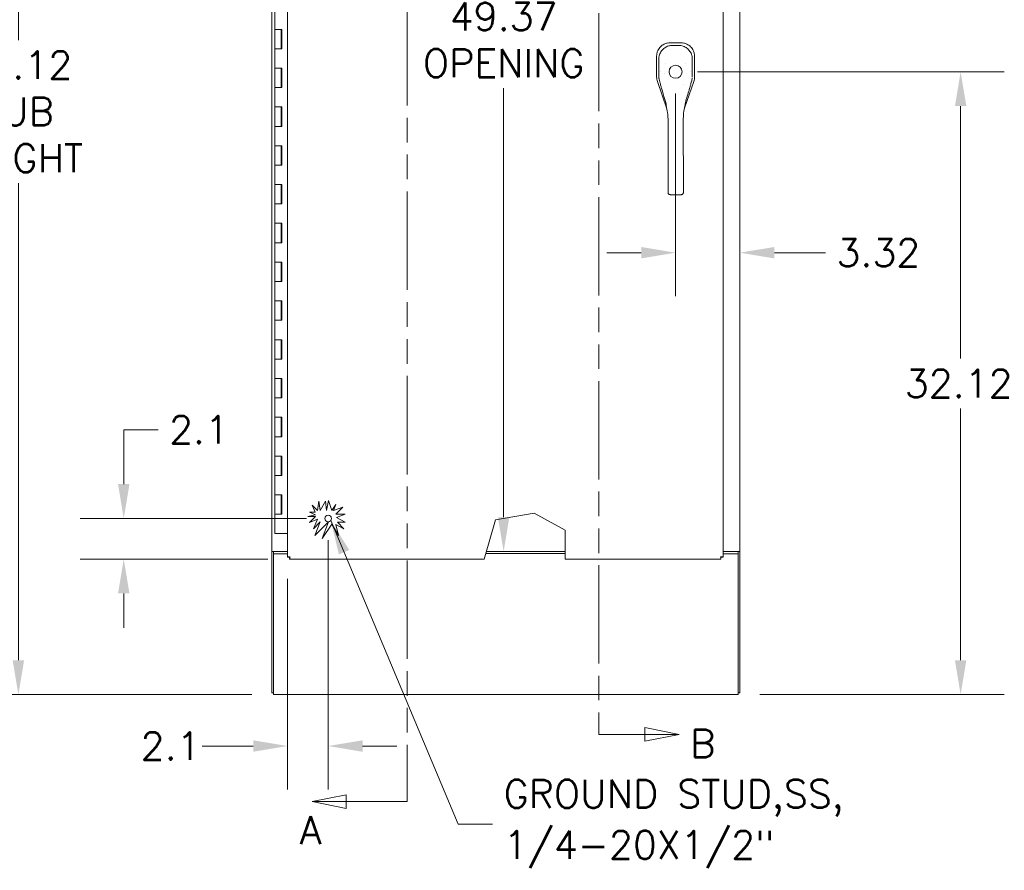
# Model space of a CAD drawing. Header units: inches. Extents: x 2 to 304, y 7 to 191.
# Tile 29 of 53: x 106 to 157, y 72 to 116. Entities that reach past the tile are written whole.
import ezdxf

# ---------------------------------------------------------------- set-up
doc = ezdxf.new("R2010")
doc.units = ezdxf.units.IN
doc.header["$LTSCALE"] = 18
doc.header["$MEASUREMENT"] = 0
doc.linetypes.add('DOUBLE_DASH_CHAIN', pattern=[1.2403, 0.6614, -0.0827, 0.1654, -0.0827, 0.1654, -0.0827])
for name, color, linetype, lineweight in [('Dimension (ANSI)', 7, 'Continuous', 5), ('Section Line (ANSI)', 7, 'DOUBLE_DASH_CHAIN', 5), ('Symbol (ANSI)', 7, 'Continuous', 5), ('Visible (ANSI)', 7, 'Continuous', 5)]:
    doc.layers.add(name, color=color, linetype=linetype, lineweight=lineweight)
doc.styles.add('ROMANS', font='romans.shx')
doc.dimstyles.new('Default (ANSI)', dxfattribs={"dimscale": 18, "dimtxt": 0.08, "dimasz": 0.098425, "dimexe": 0.125, "dimexo": 0.0625, "dimgap": 0.031496, "dimtad": 0, "dimtih": 1, "dimtoh": 1, "dimrnd": 1e-08, "dimzin": 0, "dimdsep": 46, "dimtxsty": 'ROMANS', "dimcen": 0.09, "dimdle": 0.393701, "dimclrd": 256, "dimclre": 256, "dimclrt": 256, "dimadec": 0, "dimazin": 0, "dimtfac": 1.25, "dimtofl": 0, "dimtmove": 0, "dimatfit": 3, "dimfxl": 0, "dimtolj": 1, "dimtzin": 0, "dimlwd": -1, "dimlwe": -1, "dimarcsym": 0})
doc.dimstyles.new('Default (ANSI)$7', dxfattribs={"dimscale": 18, "dimtxt": 0.08, "dimasz": 0.098425, "dimexe": 0.125, "dimexo": 0.0625, "dimgap": 0.031496, "dimtad": 0, "dimtih": 1, "dimtoh": 1, "dimrnd": 1e-08, "dimzin": 0, "dimdsep": 46, "dimtxsty": 'ROMANS', "dimcen": 0.09, "dimdle": 0.393701, "dimclrd": 256, "dimclre": 256, "dimclrt": 256, "dimadec": 0, "dimazin": 0, "dimtfac": 1.25, "dimtofl": 0, "dimtmove": 0, "dimatfit": 3, "dimfxl": 0, "dimtolj": 1, "dimtzin": 0, "dimlwd": -1, "dimlwe": -1, "dimarcsym": 0})

# ---------------------------------------------------------------- blocks, each defined once
blk = doc.blocks.new('2dTransSection0')
at = {"layer": 'Section Line (ANSI)', "linetype": 'Continuous'}
for p, q in [((6.885, 8.0884), (6.787, 8.0689)), ((6.885, 8.0689), (6.787, 8.0689)), ((6.787, 8.0689), (6.885, 8.0494)), ((6.885, 8.0494), (6.885, 8.0884)), ((7.0174, 8.0689), (6.885, 8.0689)), ((7.0174, 8.0689), (7.0174, 8.053)), ((6.8431, 4.2277), (6.7451, 4.2082)), ((6.8431, 4.2082), (6.7451, 4.2082)), ((6.7451, 4.2082), (6.8431, 4.1887)), ((6.8431, 4.1887), (6.8431, 4.2277)), ((7.0174, 4.2082), (6.8431, 4.2082)), ((7.0174, 4.224), (7.0174, 4.2082))]:
    blk.add_line(p, q, dxfattribs=at)
at = {"layer": 'Section Line (ANSI)', "linetype": 'DOUBLE_DASH_CHAIN', "ltscale": 0.023664}
blk.add_line((7.0174, 8.0689), (7.0174, 4.2082), dxfattribs=at)
at = {"layer": 'Section Line (ANSI)', "linetype": 'Continuous', "flags": 128}
for points in [[(6.885, 8.0884), (6.787, 8.0689)], [(6.8431, 4.2277), (6.7451, 4.2082)]]:
    blk.add_lwpolyline(points, dxfattribs=at)
at = {"layer": 'Section Line (ANSI)'}
for points in [[(6.885, 8.0884), (6.787, 8.0689), (6.885, 8.0494), (6.885, 8.0884)], [(6.8431, 4.2277), (6.7451, 4.2082), (6.8431, 4.1887), (6.8431, 4.2277)]]:
    blk.add_solid(points, dxfattribs=at)
at = {"layer": 'Section Line (ANSI)', "insert": (6.7501, 8.0915), "char_height": 0.08, "attachment_point": 7, "line_spacing_factor": 2.283283, "style": 'ROMANS'}
blk.add_mtext('A', dxfattribs=at)
at = {"layer": 'Section Line (ANSI)', "insert": (6.71, 4.0861), "char_height": 0.08, "attachment_point": 7, "style": 'ROMANS'}
blk.add_mtext('A', dxfattribs=at)
blk = doc.blocks.new('2dTransSection1')
at = {"layer": 'Section Line (ANSI)', "linetype": 'Continuous'}
for p, q in [((7.7675, 8.0482), (7.6695, 8.0677)), ((7.6695, 8.0677), (7.6695, 8.0287)), ((7.5658, 8.0482), (7.5658, 8.0324)), ((7.5658, 8.0482), (7.6695, 8.0482)), ((7.6695, 8.0482), (7.7675, 8.0482)), ((7.6695, 8.0287), (7.7675, 8.0482)), ((7.5658, 4.4167), (7.5658, 4.4009)), ((7.5658, 4.4009), (7.6982, 4.4009)), ((7.7962, 4.4009), (7.6982, 4.4204)), ((7.6982, 4.4204), (7.6982, 4.3814)), ((7.6982, 4.4009), (7.7962, 4.4009)), ((7.6982, 4.3814), (7.7962, 4.4009))]:
    blk.add_line(p, q, dxfattribs=at)
at = {"layer": 'Section Line (ANSI)', "linetype": 'DOUBLE_DASH_CHAIN', "ltscale": 0.023613}
blk.add_line((7.5658, 8.0482), (7.5658, 4.4009), dxfattribs=at)
at = {"layer": 'Section Line (ANSI)', "linetype": 'Continuous', "flags": 128}
for points in [[(7.6695, 8.0287), (7.7675, 8.0482)], [(7.6982, 4.3814), (7.7962, 4.4009)]]:
    blk.add_lwpolyline(points, dxfattribs=at)
at = {"layer": 'Section Line (ANSI)'}
for points in [[(7.6695, 8.0287), (7.7675, 8.0482), (7.6695, 8.0677), (7.6695, 8.0287)], [(7.6982, 4.3814), (7.7962, 4.4009), (7.6982, 4.4204), (7.6982, 4.3814)]]:
    blk.add_solid(points, dxfattribs=at)
at = {"layer": 'Section Line (ANSI)', "char_height": 0.08, "attachment_point": 7, "style": 'ROMANS'}
for insert in [(7.7057, 8.0906), (7.8276, 4.3345)]:
    blk.add_mtext('B', dxfattribs=dict(at, insert=insert))
blk = doc.blocks.new('*D8')
at = {"layer": 'Defpoints', "color": 0}
for p in [(140.146, 113.38), (143.37, 81.265), (154.834, 81.265)]:
    blk.add_point(p, dxfattribs=at)
at = {"layer": 'Dimension (ANSI)'}
for p, q in [((141.271, 113.38), (157.084, 113.38)), ((154.834, 111.609), (154.834, 98.593)), ((154.834, 83.037), (154.834, 96.019)), ((144.495, 81.265), (157.084, 81.265))]:
    blk.add_line(p, q, dxfattribs=at)
for points in [[(154.539, 111.609), (155.129, 111.609), (154.834, 113.38)], [(154.539, 83.037), (155.129, 83.037), (154.834, 81.265)]]:
    blk.add_solid(points, dxfattribs=at)
at = {"layer": 'Dimension (ANSI)', "insert": (151.954, 98.026), "char_height": 1.44, "attachment_point": 1, "style": 'ROMANS'}
blk.add_mtext('\\A1;32.12', dxfattribs=at)
blk = doc.blocks.new('*D9')
at = {"layer": 'Defpoints', "color": 0}
for p in [(140.146, 113.38), (143.464, 104.05), (143.464, 104.038)]:
    blk.add_point(p, dxfattribs=at)
at = {"layer": 'Dimension (ANSI)'}
for p, q in [((140.146, 112.255), (140.146, 101.8)), ((138.374, 104.05), (136.602, 104.05)), ((145.236, 104.05), (147.865, 104.05))]:
    blk.add_line(p, q, dxfattribs=at)
for points in [[(138.374, 104.345), (138.374, 103.754), (140.146, 104.05)], [(145.236, 104.345), (145.236, 103.754), (143.464, 104.05)]]:
    blk.add_solid(points, dxfattribs=at)
at = {"layer": 'Dimension (ANSI)', "insert": (148.431, 104.77), "char_height": 1.44, "attachment_point": 1, "style": 'ROMANS'}
blk.add_mtext('\\A1;3.32', dxfattribs=at)
blk = doc.blocks.new('*D11')
at = {"layer": 'Defpoints', "color": 0}
for p in [(119.433, 141.39), (106.281, 81.265), (119.433, 81.265)]:
    blk.add_point(p, dxfattribs=at)
at = {"layer": 'Dimension (ANSI)'}
for p, q in [((118.308, 141.39), (104.031, 141.39)), ((106.281, 139.618), (106.281, 115.014)), ((106.281, 83.037), (106.281, 107.641)), ((118.308, 81.265), (104.031, 81.265))]:
    blk.add_line(p, q, dxfattribs=at)
for points in [[(105.986, 139.618), (106.576, 139.618), (106.281, 141.39)], [(105.986, 83.037), (106.576, 83.037), (106.281, 81.265)]]:
    blk.add_solid(points, dxfattribs=at)
at = {"layer": 'Dimension (ANSI)', "insert": (106.281, 111.327), "char_height": 1.44, "attachment_point": 5, "style": 'ROMANS'}
blk.add_mtext('\\A1;60.12\\PTUB\\PHEIGHT', dxfattribs=at)
blk = doc.blocks.new('*D34')
at = {"layer": 'Defpoints', "color": 0}
for p in [(122.246, 90.345), (120.152, 88.356), (122.246, 78.614)]:
    blk.add_point(p, dxfattribs=at)
at = {"layer": 'Dimension (ANSI)'}
for p, q in [((122.246, 89.22), (122.246, 76.364)), ((120.152, 87.231), (120.152, 76.364)), ((118.38, 78.614), (115.751, 78.614)), ((124.017, 78.614), (125.789, 78.614))]:
    blk.add_line(p, q, dxfattribs=at)
for points in [[(118.38, 78.909), (118.38, 78.319), (120.152, 78.614)], [(124.017, 78.909), (124.017, 78.319), (122.246, 78.614)]]:
    blk.add_solid(points, dxfattribs=at)
at = {"layer": 'Dimension (ANSI)', "insert": (112.579, 79.334), "char_height": 1.44, "attachment_point": 1, "style": 'ROMANS'}
blk.add_mtext('\\A1;2.1', dxfattribs=at)
blk = doc.blocks.new('*D35')
at = {"layer": 'Defpoints', "color": 0}
for p in [(122.246, 90.345), (111.71, 88.252), (120.257, 88.252)]:
    blk.add_point(p, dxfattribs=at)
at = {"layer": 'Dimension (ANSI)'}
for p, q in [((111.71, 92.117), (111.71, 94.924)), ((111.71, 94.924), (113.481, 94.924)), ((121.121, 90.345), (109.46, 90.345)), ((119.132, 88.252), (109.46, 88.252)), ((111.71, 86.48), (111.71, 84.708))]:
    blk.add_line(p, q, dxfattribs=at)
for points in [[(111.414, 92.117), (112.005, 92.117), (111.71, 90.345)], [(111.414, 86.48), (112.005, 86.48), (111.71, 88.252)]]:
    blk.add_solid(points, dxfattribs=at)
at = {"layer": 'Dimension (ANSI)', "insert": (114.048, 95.644), "char_height": 1.44, "attachment_point": 1, "style": 'ROMANS'}
blk.add_mtext('\\A1;2.1', dxfattribs=at)
blk = doc.blocks.new('*D37')
at = {"layer": 'Defpoints', "color": 0}
for p in [(131.139, 138.015), (131.139, 88.64), (131.286, 88.64)]:
    blk.add_point(p, dxfattribs=at)
at = {"layer": 'Dimension (ANSI)'}
for p, q in [((131.286, 136.243), (131.286, 117.514)), ((131.286, 90.412), (131.286, 112.54))]:
    blk.add_line(p, q, dxfattribs=at)
for points in [[(130.99, 136.243), (131.581, 136.243), (131.286, 138.015)], [(130.99, 90.412), (131.581, 90.412), (131.286, 88.64)]]:
    blk.add_solid(points, dxfattribs=at)
at = {"layer": 'Dimension (ANSI)', "insert": (131.286, 115.027), "char_height": 1.44, "attachment_point": 5, "style": 'ROMANS'}
blk.add_mtext('\\A1;49.37\\POPENING', dxfattribs=at)

msp = doc.modelspace()

# ---------------------------------------------------------------- linework, layer by layer
at = {"layer": 'Visible (ANSI)'}
for p, q in [((119.3389, 88.64), (119.3389, 138.015)), ((143.4639, 138.015), (143.4639, 88.64)), ((142.5894, 128.4306), (142.5894, 88.3564)), ((120.1519, 88.3564), (120.1519, 127.8944)), ((119.4932, 115.564), (119.4932, 116.564)), ((119.4932, 115.564), (119.6728, 115.564)), ((119.4932, 114.564), (119.4932, 115.564)), ((119.6728, 115.564), (119.4932, 115.564)), ((119.6728, 115.564), (119.8521, 115.564)), ((119.8232, 114.564), (119.8232, 115.564)), ((119.8454, 114.564), (119.8454, 115.564)), ((119.8521, 115.564), (119.8521, 114.564)), ((139.8671, 114.8686), (139.8592, 114.8686)), ((140.4241, 114.8686), (139.8671, 114.8686)), ((140.4319, 114.8686), (140.4241, 114.8686)), ((119.6728, 114.564), (119.4932, 114.564)), ((119.4932, 114.564), (119.6728, 114.564)), ((119.4932, 113.564), (119.4932, 114.564)), ((119.8521, 114.564), (119.6728, 114.564)), ((139.1692, 114.1786), (139.1692, 114.1707)), ((139.1692, 114.1707), (139.1692, 113.1066)), ((141.122, 114.1707), (141.122, 114.1786)), ((141.122, 113.1066), (141.122, 114.1707)), ((119.4932, 113.564), (119.6728, 113.564)), ((119.4932, 112.564), (119.4932, 113.564)), ((119.6728, 113.564), (119.4932, 113.564)), ((119.6728, 113.564), (119.8521, 113.564)), ((119.8232, 112.564), (119.8232, 113.564)), ((119.8454, 112.564), (119.8454, 113.564)), ((119.8521, 113.564), (119.8521, 112.564)), ((139.3522, 113.4006), (139.3522, 113.4006)), ((139.2084, 112.8761), (139.6985, 111.4757)), ((140.6023, 111.5034), (141.0828, 112.8761)), ((119.6728, 112.564), (119.4932, 112.564)), ((119.4932, 112.564), (119.6728, 112.564)), ((119.4932, 111.564), (119.4932, 112.564)), ((119.8521, 112.564), (119.6728, 112.564)), ((119.4932, 111.564), (119.6728, 111.564)), ((119.4932, 110.564), (119.4932, 111.564)), ((119.6728, 111.564), (119.4932, 111.564)), ((119.6728, 111.564), (119.8521, 111.564)), ((119.8232, 110.564), (119.8232, 111.564)), ((119.8454, 110.564), (119.8454, 111.564)), ((119.8521, 111.564), (119.8521, 110.564)), ((139.6989, 111.4747), (139.6989, 111.4747)), ((140.602, 111.5024), (140.602, 111.5024)), ((139.7561, 110.0334), (139.755, 110.9595)), ((140.5435, 110.0345), (140.5424, 110.9605)), ((119.6728, 110.564), (119.4932, 110.564)), ((119.4932, 110.564), (119.6728, 110.564)), ((119.4932, 109.564), (119.4932, 110.564)), ((119.8521, 110.564), (119.6728, 110.564)), ((139.7561, 110.0334), (139.7586, 108.0649)), ((140.5435, 110.0345), (140.546, 108.0659)), ((119.4932, 109.564), (119.6728, 109.564)), ((119.4932, 108.564), (119.4932, 109.564)), ((119.6728, 109.564), (119.4932, 109.564)), ((119.6728, 109.564), (119.8521, 109.564)), ((119.8232, 108.564), (119.8232, 109.564)), ((119.8454, 108.564), (119.8454, 109.564)), ((119.8521, 109.564), (119.8521, 108.564)), ((119.6728, 108.564), (119.4932, 108.564)), ((119.4932, 108.564), (119.6728, 108.564)), ((119.4932, 107.564), (119.4932, 108.564)), ((119.8521, 108.564), (119.6728, 108.564)), ((119.4932, 107.564), (119.6728, 107.564)), ((119.4932, 106.564), (119.4932, 107.564)), ((119.6728, 107.564), (119.4932, 107.564)), ((119.6728, 107.564), (119.8521, 107.564)), ((119.8232, 106.564), (119.8232, 107.564)), ((119.8454, 106.564), (119.8454, 107.564)), ((119.8521, 107.564), (119.8521, 106.564)), ((139.7597, 107.2126), (139.7586, 108.0649)), ((140.5471, 107.2136), (140.546, 108.0659)), ((139.7597, 107.2126), (139.7598, 107.1535)), ((140.5471, 107.2136), (140.5472, 107.1545)), ((119.6728, 106.564), (119.4932, 106.564)), ((119.4932, 106.564), (119.6728, 106.564)), ((119.4932, 105.564), (119.4932, 106.564)), ((119.8521, 106.564), (119.6728, 106.564)), ((139.8781, 107.0408), (140.4292, 107.0415)), ((119.4932, 105.564), (119.6728, 105.564)), ((119.4932, 104.564), (119.4932, 105.564)), ((119.6728, 105.564), (119.4932, 105.564)), ((119.6728, 105.564), (119.8521, 105.564)), ((119.8232, 104.564), (119.8232, 105.564)), ((119.8454, 104.564), (119.8454, 105.564)), ((119.8521, 105.564), (119.8521, 104.564)), ((119.6728, 104.564), (119.4932, 104.564)), ((119.4932, 104.564), (119.6728, 104.564)), ((119.4932, 103.564), (119.4932, 104.564)), ((119.8521, 104.564), (119.6728, 104.564)), ((119.4932, 103.564), (119.6728, 103.564)), ((119.4932, 102.564), (119.4932, 103.564)), ((119.6728, 103.564), (119.4932, 103.564)), ((119.6728, 103.564), (119.8521, 103.564)), ((119.8232, 102.564), (119.8232, 103.564)), ((119.8454, 102.564), (119.8454, 103.564)), ((119.8521, 103.564), (119.8521, 102.564)), ((119.6728, 102.564), (119.4932, 102.564)), ((119.4932, 102.564), (119.6728, 102.564)), ((119.4932, 101.564), (119.4932, 102.564)), ((119.8521, 102.564), (119.6728, 102.564)), ((119.4932, 101.564), (119.6728, 101.564)), ((119.4932, 100.564), (119.4932, 101.564)), ((119.6728, 101.564), (119.4932, 101.564)), ((119.6728, 101.564), (119.8521, 101.564)), ((119.8232, 100.564), (119.8232, 101.564)), ((119.8454, 100.564), (119.8454, 101.564)), ((119.8521, 101.564), (119.8521, 100.564)), ((119.6728, 100.564), (119.4932, 100.564)), ((119.4932, 100.564), (119.6728, 100.564)), ((119.4932, 99.564), (119.4932, 100.564)), ((119.8521, 100.564), (119.6728, 100.564)), ((119.4932, 99.564), (119.6728, 99.564)), ((119.4932, 98.564), (119.4932, 99.564)), ((119.6728, 99.564), (119.4932, 99.564)), ((119.6728, 99.564), (119.8521, 99.564)), ((119.8232, 98.564), (119.8232, 99.564)), ((119.8454, 98.564), (119.8454, 99.564)), ((119.8521, 99.564), (119.8521, 98.564)), ((119.6728, 98.564), (119.4932, 98.564)), ((119.4932, 98.564), (119.6728, 98.564)), ((119.4932, 97.564), (119.4932, 98.564)), ((119.8521, 98.564), (119.6728, 98.564)), ((119.4932, 97.564), (119.6728, 97.564)), ((119.4932, 96.564), (119.4932, 97.564)), ((119.6728, 97.564), (119.4932, 97.564)), ((119.6728, 97.564), (119.8521, 97.564)), ((119.8232, 96.564), (119.8232, 97.564)), ((119.8454, 96.564), (119.8454, 97.564)), ((119.8521, 97.564), (119.8521, 96.564)), ((119.6728, 96.564), (119.4932, 96.564)), ((119.4932, 96.564), (119.6728, 96.564)), ((119.4932, 95.564), (119.4932, 96.564)), ((119.8521, 96.564), (119.6728, 96.564)), ((119.4932, 95.564), (119.6728, 95.564)), ((119.4932, 94.564), (119.4932, 95.564)), ((119.6728, 95.564), (119.4932, 95.564)), ((119.6728, 95.564), (119.8521, 95.564)), ((119.8232, 94.564), (119.8232, 95.564)), ((119.8454, 94.564), (119.8454, 95.564)), ((119.8521, 95.564), (119.8521, 94.564)), ((119.6728, 94.564), (119.4932, 94.564)), ((119.4932, 94.564), (119.6728, 94.564)), ((119.4932, 93.564), (119.4932, 94.564)), ((119.8521, 94.564), (119.6728, 94.564)), ((119.4932, 93.564), (119.6728, 93.564)), ((119.4932, 92.564), (119.4932, 93.564)), ((119.6728, 93.564), (119.4932, 93.564)), ((119.6728, 93.564), (119.8521, 93.564)), ((119.8232, 92.564), (119.8232, 93.564)), ((119.8454, 92.564), (119.8454, 93.564)), ((119.8521, 93.564), (119.8521, 92.564)), ((119.6728, 92.564), (119.4932, 92.564)), ((119.4932, 92.564), (119.6728, 92.564)), ((119.4932, 91.564), (119.4932, 92.564)), ((119.8521, 92.564), (119.6728, 92.564)), ((119.4932, 91.564), (119.6728, 91.564)), ((119.4932, 90.564), (119.4932, 91.564)), ((119.6728, 91.564), (119.4932, 91.564)), ((119.6728, 91.564), (119.8521, 91.564)), ((119.8232, 90.564), (119.8232, 91.564)), ((119.8454, 90.564), (119.8454, 91.564)), ((119.8521, 91.564), (119.8521, 90.564)), ((121.5739, 90.6697), (121.4268, 91.0308)), ((121.4268, 91.0308), (121.696, 90.759)), ((121.696, 90.759), (121.7698, 91.2468)), ((121.7698, 91.2468), (121.8342, 90.759)), ((121.8342, 90.759), (122.0982, 91.2468)), ((122.0982, 91.2468), (122.1626, 90.759)), ((122.1626, 90.759), (122.2654, 91.2689)), ((122.2654, 91.2689), (122.4361, 90.7639)), ((122.4361, 90.7639), (122.6403, 91.0588)), ((122.6403, 91.0588), (122.5105, 90.7639)), ((122.5105, 90.7639), (123.0073, 90.9319)), ((123.0073, 90.9319), (122.6403, 90.5685)), ((119.6728, 90.564), (119.4932, 90.564)), ((119.4932, 90.564), (119.6728, 90.564)), ((119.4932, 89.564), (119.4932, 90.564)), ((119.8521, 90.564), (119.6728, 90.564)), ((121.1962, 90.444), (121.5882, 90.5339)), ((121.5882, 90.444), (121.1962, 90.444)), ((121.5882, 90.5339), (121.2797, 90.6697)), ((121.2797, 90.6697), (121.5739, 90.6697)), ((121.2797, 90.1385), (121.5882, 90.444)), ((122.6403, 90.5685), (123.1176, 90.5685)), ((123.1176, 90.5685), (122.6804, 90.3904)), ((122.6804, 90.3904), (123.1176, 90.1538)), ((130.862, 90.2721), (132.8527, 90.6158)), ((132.8527, 90.6158), (134.4624, 89.7446)), ((121.696, 90.3081), (121.2797, 90.1385)), ((121.4804, 89.8182), (121.696, 90.3081)), ((121.8342, 90.1685), (121.4804, 89.8182)), ((122.2654, 90.1685), (121.5578, 89.4678)), ((121.5578, 89.4678), (121.8342, 90.1685)), ((121.931, 89.3206), (122.2654, 90.1685)), ((122.4361, 90.0503), (121.931, 89.3206)), ((122.7673, 89.4678), (122.4361, 90.0503)), ((123.0489, 89.8182), (122.6356, 90.0418)), ((122.6356, 90.0418), (122.7673, 89.4678)), ((123.1176, 90.1538), (122.7166, 90.1538)), ((122.7166, 90.1538), (123.0489, 89.8182)), ((130.3184, 88.3766), (130.862, 90.2721)), ((119.6728, 89.564), (119.4932, 89.564)), ((119.6728, 89.564), (120.1519, 89.564)), ((134.4624, 89.7446), (134.4624, 88.3766)), ((119.3389, 88.64), (119.4638, 88.64)), ((119.3389, 88.6398), (119.3389, 88.64)), ((119.4326, 88.6398), (119.3389, 88.6398)), ((119.3389, 88.6398), (119.3389, 81.3587)), ((119.4326, 88.64), (119.4326, 88.6398)), ((119.4326, 88.6398), (119.4326, 88.515)), ((120.1519, 88.515), (119.4326, 88.515)), ((119.4326, 81.3899), (119.4326, 88.515)), ((120.1519, 88.64), (119.4638, 88.64)), ((120.2456, 88.3564), (120.1519, 88.3564)), ((120.2566, 88.3453), (120.2566, 88.2516)), ((130.3184, 88.3766), (130.2825, 88.2516)), ((134.4624, 88.5463), (130.367, 88.5463)), ((134.4624, 88.64), (130.3939, 88.64)), ((134.4624, 88.2516), (134.4624, 88.3766)), ((142.4846, 88.3453), (142.4846, 88.2516)), ((142.4957, 88.3564), (142.5894, 88.3564)), ((143.3389, 88.64), (142.5894, 88.64)), ((143.3702, 88.515), (142.5894, 88.515)), ((143.3389, 88.64), (143.4639, 88.64)), ((143.3702, 88.6398), (143.3702, 88.64)), ((143.3702, 88.515), (143.3702, 88.6398)), ((143.4639, 88.6398), (143.3702, 88.6398)), ((143.3702, 88.515), (143.3702, 81.3899)), ((143.4639, 88.64), (143.4639, 88.6398)), ((143.4639, 81.3587), (143.4639, 88.6398)), ((130.2825, 88.2516), (120.2566, 88.2516)), ((142.4846, 88.2516), (134.4624, 88.2516)), ((119.4326, 81.3587), (119.3389, 81.3587)), ((119.4326, 81.3899), (119.4326, 81.265)), ((143.3702, 81.265), (119.4326, 81.265)), ((143.3702, 81.265), (143.3702, 81.3899)), ((143.3702, 81.3587), (143.4639, 81.3587))]:
    msp.add_line(p, q, dxfattribs=at)
for centre, radius in [((140.1456, 113.3804), 0.3385), ((122.2456, 90.3453), 0.1685)]:
    msp.add_circle(centre, radius, dxfattribs=at)
for radius, start, end in [(0.6693, 142.58827, 142.60783), (0.6693, 37.53787, 37.54724), (0.5984, 191.01628, 191.01656), (0.5984, 349.12938, 349.12965), (0.7874, 302.32369, 302.33778)]:
    msp.add_arc((140.1456, 113.3804), radius, start, end, dxfattribs=at)
for points, knots in [([(139.8592, 114.8686), (139.8127, 114.8686), (139.766, 114.864), (139.6646, 114.8436), (139.6107, 114.8257), (139.4892, 114.768), (139.4252, 114.7229), (139.315, 114.6127), (139.2699, 114.5488), (139.2121, 114.4272), (139.1942, 114.3733), (139.1738, 114.2718), (139.1692, 114.2251), (139.1692, 114.1786)], [-2.7434722, -2.7434722, -2.7434722, -2.7434722, -2.3881903, -2.3881903, -1.9605506, -1.9605506, -1.3719512, -1.3719512, -0.783309, -0.783309, -0.3554091, -0.3554091, 0, 0, 0, 0]), ([(139.2813, 114.0244), (139.2812, 114.1012), (139.2937, 114.1791), (139.3418, 114.3244), (139.3781, 114.3938), (139.4691, 114.5154), (139.525, 114.5693), (139.6489, 114.655), (139.7184, 114.6882), (139.8536, 114.7276), (139.9199, 114.7371), (139.9857, 114.7372)], [0, 0, 0, 0, 0.5854788, 0.5854788, 1.1667456, 1.1667456, 1.7431375, 1.7431375, 2.3149918, 2.3149918, 2.8160817, 2.8160817, 2.8160817, 2.8160817]), ([(140.302, 114.7376), (140.3807, 114.7377), (140.4605, 114.7242), (140.6047, 114.6736), (140.6717, 114.6373), (140.7898, 114.5466), (140.8424, 114.4908), (140.9267, 114.3669), (140.9594, 114.2971), (140.9986, 114.1608), (141.0081, 114.0934), (141.0082, 114.0266)], [0, 0, 0, 0, 0.5995387, 0.5995387, 1.1651217, 1.1651217, 1.7348351, 1.7348351, 2.3072779, 2.3072779, 2.8160555, 2.8160555, 2.8160555, 2.8160555]), ([(141.122, 114.1786), (141.122, 114.2252), (141.1173, 114.2722), (141.0969, 114.3733), (141.0791, 114.4269), (141.0216, 114.5482), (140.9763, 114.6126), (140.8657, 114.7231), (140.8014, 114.7683), (140.6799, 114.8259), (140.6261, 114.8437), (140.5248, 114.8641), (140.4783, 114.8686), (140.4319, 114.8686)], [-2.7442933, -2.7442933, -2.7442933, -2.7442933, -2.3887586, -2.3887586, -1.963257, -1.963257, -1.3723693, -1.3723693, -0.7818527, -0.7818527, -0.3539618, -0.3539618, 0, 0, 0, 0]), ([(139.1692, 113.1053), (139.1692, 113.0666), (139.1724, 113.028), (139.1854, 112.9515), (139.1952, 112.9139), (139.2079, 112.8774)], [-0.58964336, -0.58964336, -0.58964336, -0.58964336, -0.29484392, -0.29484392, 0, 0, 0, 0]), ([(139.4666, 112.3707), (139.445, 112.4417), (139.4257, 112.5106), (139.3922, 112.6348), (139.3776, 112.6916), (139.3527, 112.7876), (139.342, 112.8277), (139.3336, 112.8567), (139.3321, 112.8619), (139.3309, 112.8658), (139.3306, 112.8665), (139.3306, 112.8665)], [0, 0, 0, 0, 0.5917739, 0.5917739, 1.1937963, 1.1937963, 1.8265862, 1.8265862, 2.0260379, 2.0260379, 2.1207393, 2.1207393, 2.1207393, 2.1207393]), ([(140.9618, 112.8686), (140.9618, 112.8686), (140.9616, 112.8678), (140.9601, 112.863), (140.9579, 112.8555), (140.9507, 112.83), (140.945, 112.8086), (140.9292, 112.7479), (140.9181, 112.7042), (140.8903, 112.5969), (140.8725, 112.5295), (140.8442, 112.4301), (140.8359, 112.4015), (140.8271, 112.3724)], [0.1131255, 0.1131255, 0.1131255, 0.1131255, 0.2109938, 0.2109938, 0.4652601, 0.4652601, 0.8462628, 0.8462628, 1.3727672, 1.3727672, 1.9948556, 1.9948556, 2.2367821, 2.2367821, 2.2367821, 2.2367821]), ([(141.0832, 112.8774), (141.096, 112.9139), (141.1057, 112.9514), (141.1187, 113.0279), (141.122, 113.0666), (141.122, 113.1053)], [-0.58964336, -0.58964336, -0.58964336, -0.58964336, -0.29484392, -0.29484392, 0, 0, 0, 0]), ([(139.6559, 111.7004), (139.6308, 111.8356), (139.5901, 111.9725), (139.5212, 112.1954), (139.4933, 112.2833), (139.4666, 112.3707)], [0, 0, 0, 0, 1.1229236, 1.1229236, 1.8574127, 1.8574127, 1.8574127, 1.8574127]), ([(139.755, 110.9595), (139.7548, 111.0637), (139.746, 111.1681), (139.7152, 111.3951), (139.6907, 111.5174), (139.6637, 111.6592), (139.6598, 111.6798), (139.6559, 111.7004)], [0, 0, 0, 0, 0.793652, 0.793652, 1.7868631, 1.7868631, 1.9562647, 1.9562647, 1.9562647, 1.9562647]), ([(140.6395, 111.7017), (140.6179, 111.584), (140.5939, 111.4659), (140.5557, 111.2203), (140.5422, 111.0903), (140.5424, 110.9605)], [0, 0, 0, 0, 0.9661617, 0.9661617, 1.9551183, 1.9551183, 1.9551183, 1.9551183]), ([(139.8781, 107.0408), (139.8652, 107.0408), (139.8522, 107.0429), (139.8277, 107.0507), (139.8159, 107.0567), (139.7956, 107.0718), (139.7866, 107.0809), (139.7725, 107.1013), (139.7671, 107.1127), (139.7613, 107.1336), (139.7599, 107.1432), (139.7598, 107.1527)], [0, 0, 0, 0, 0.09792039, 0.09792039, 0.19639479, 0.19639479, 0.29228368, 0.29228368, 0.38675132, 0.38675132, 0.45999708, 0.45999708, 0.45999708, 0.45999708]), ([(140.5472, 107.1545), (140.5472, 107.1429), (140.5453, 107.1312), (140.538, 107.1091), (140.5325, 107.0985), (140.5184, 107.0796), (140.5098, 107.0711), (140.4901, 107.0569), (140.4788, 107.0513), (140.4548, 107.0436), (140.442, 107.0415), (140.4292, 107.0415)], [0, 0, 0, 0, 0.08929566, 0.08929566, 0.17932502, 0.17932502, 0.27047307, 0.27047307, 0.36515742, 0.36515742, 0.46216523, 0.46216523, 0.46216523, 0.46216523]), ([(120.2768, 88.3766), (120.2331, 88.3721), (120.1903, 88.3676), (120.1685, 88.3631), (120.1577, 88.3608), (120.1519, 88.3586), (120.1519, 88.3564)], [0, 0, 0, 0, 1.04908, 1.04908, 1.04908, 1.5707963, 1.5707963, 1.5707963, 1.5707963]), ([(120.2768, 88.3766), (120.2614, 88.3702), (120.247, 88.3638), (120.2457, 88.3575), (120.2456, 88.3571), (120.2456, 88.3567), (120.2456, 88.3564)], [0, 0, 0, 0, 1.4834748, 1.4834748, 1.4834748, 1.5707963, 1.5707963, 1.5707963, 1.5707963]), ([(120.2566, 88.2516), (120.2611, 88.2516), (120.2656, 88.2764), (120.2701, 88.3143), (120.2724, 88.3331), (120.2746, 88.3548), (120.2768, 88.3766)], [0, 0, 0, 0, 1.04908, 1.04908, 1.04908, 1.5707963, 1.5707963, 1.5707963, 1.5707963]), ([(120.2768, 88.3766), (120.2705, 88.3611), (120.2641, 88.3468), (120.2577, 88.3454), (120.2574, 88.3453), (120.257, 88.3453), (120.2566, 88.3453)], [0, 0, 0, 0, 1.4834748, 1.4834748, 1.4834748, 1.5707963, 1.5707963, 1.5707963, 1.5707963]), ([(142.4644, 88.3766), (142.4799, 88.3702), (142.4942, 88.3638), (142.4956, 88.3575), (142.4956, 88.3571), (142.4957, 88.3567), (142.4957, 88.3564)], [0, 0, 0, 0, 1.4834748, 1.4834748, 1.4834748, 1.5707963, 1.5707963, 1.5707963, 1.5707963]), ([(142.4644, 88.3766), (142.4689, 88.3329), (142.4734, 88.29), (142.4779, 88.2682), (142.4802, 88.2574), (142.4824, 88.2516), (142.4846, 88.2516)], [0, 0, 0, 0, 1.04908, 1.04908, 1.04908, 1.5707963, 1.5707963, 1.5707963, 1.5707963]), ([(142.4644, 88.3766), (142.4708, 88.3611), (142.4771, 88.3468), (142.4835, 88.3454), (142.4839, 88.3453), (142.4843, 88.3453), (142.4846, 88.3453)], [0, 0, 0, 0, 1.4834748, 1.4834748, 1.4834748, 1.5707963, 1.5707963, 1.5707963, 1.5707963]), ([(142.5894, 88.3564), (142.5894, 88.3608), (142.5646, 88.3653), (142.5267, 88.3698), (142.5079, 88.3721), (142.4862, 88.3743), (142.4644, 88.3766)], [0, 0, 0, 0, 1.04908, 1.04908, 1.04908, 1.5707963, 1.5707963, 1.5707963, 1.5707963])]:
    msp.add_open_spline(points, degree=3, knots=knots, dxfattribs=at)
for points in [[(139.9857, 114.7372), (140.0911, 114.7374), (140.1966, 114.7375), (140.302, 114.7376)], [(139.2864, 113.1207), (139.2836, 113.4219), (139.282, 113.7232), (139.2813, 114.0244)], [(141.0082, 114.0266), (141.0083, 113.7254), (141.0075, 113.4241), (141.0054, 113.1229)], [(140.9389, 113.4026), (140.9389, 113.4026), (140.9389, 113.4026), (140.9389, 113.4026)], [(139.1692, 113.1053), (139.1692, 113.1058), (139.1692, 113.1062), (139.1692, 113.1066)], [(139.2084, 112.8761), (139.2082, 112.8765), (139.2081, 112.8769), (139.2079, 112.8774)], [(139.3317, 112.8634), (139.3026, 112.9455), (139.2872, 113.0336), (139.2864, 113.1207)], [(139.3094, 113.0308), (139.3094, 113.0308), (139.3094, 113.0308), (139.3094, 113.0308)], [(139.3828, 112.7139), (139.3827, 112.714), (139.3827, 112.714), (139.3827, 112.714)], [(141.0025, 113.0601), (140.9968, 112.9938), (140.9827, 112.9279), (140.9608, 112.8654)], [(140.9824, 113.0316), (140.9824, 113.0316), (140.9823, 113.0316), (140.9823, 113.0316)], [(141.0832, 112.8774), (141.0831, 112.8769), (141.0829, 112.8765), (141.0828, 112.8761)], [(141.122, 113.1066), (141.122, 113.1062), (141.122, 113.1058), (141.122, 113.1053)], [(140.8271, 112.3724), (140.7602, 112.1513), (140.6805, 111.9253), (140.6395, 111.7017)]]:
    msp.add_open_spline(points, degree=3, dxfattribs=at)

# ---------------------------------------------------------------- block references
at = {"layer": 'Section Line (ANSI)', "xscale": 18, "yscale": 18, "zscale": 18}
for name in ['2dTransSection0', '2dTransSection1']:
    msp.add_blockref(name, (0, 0), dxfattribs=at)

# ---------------------------------------------------------------- texts
at = {"layer": 'Symbol (ANSI)', "insert": (131.2805, 74.5899), "char_height": 1.44, "width": 20.269265, "attachment_point": 4, "line_spacing_factor": 1.093904, "style": 'ROMANS'}
msp.add_mtext('{\\fRomanS|b0|i0;\\H1.4400;GROUND STUD,SS,\\P1/4-20X1/2"}', dxfattribs=at)

# ---------------------------------------------------------------- dimensions: what is measured, and where the dimension line sits
at = {"layer": 'Dimension (ANSI)'}
for base, p1, p2, angle, text, override, picture, middle in [((106.2811921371, 81.2649784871), (119.4325705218, 141.3899784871), (119.4325705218, 81.2649784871), 270, '<>\\PTUB\\PHEIGHT', {"dimdec": 2, "dimtp": 0, "dimtm": 0, "dimtdec": 2, "dimatfit": 1}, '*D11', (106.2811921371, 111.3274784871)), ((131.2857046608, 88.6399784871), (131.1391161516, 138.0149784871), (131.1391161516, 88.6399784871), 90, '<>\\POPENING', {"dimdec": 2, "dimse1": 1, "dimse2": 1, "dimtp": 0, "dimtm": 0, "dimtdec": 2, "dimatfit": 1}, '*D37', (131.2857046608, 115.0267654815))]:
    dim = msp.add_linear_dim(base=base, p1=p1, p2=p2, angle=angle, text=text, dimstyle='Default (ANSI)', override=override, dxfattribs=at)
    dim.commit()
    dim.dimension.update_dxf_attribs({"geometry": picture, "text_midpoint": middle, "dimtype": 160})
for base, p1, p2, angle, override, picture, middle in [((143.4639, 104.0497), (140.1456, 113.3804), (143.4639, 104.0385), 180, {"dimtih": 0, "dimtoh": 0, "dimdec": 2, "dimse2": 1, "dimtp": 0, "dimtm": 0, "dimtdec": 2, "dimatfit": 1}, '*D9', (150.6257, 104.0497)), ((154.8341, 81.265), (140.1456, 113.3804), (143.3702, 81.265), 90, {"dimdec": 2, "dimtp": 0, "dimtm": 0, "dimtdec": 2, "dimatfit": 1}, '*D8', (154.8341, 97.3059)), ((111.7096, 88.2516), (122.2456, 90.3453), (120.2566, 88.2516), 90, {"dimdec": 1, "dimtp": 0, "dimtm": 0, "dimtdec": 1, "dimatfit": 1}, '*D35', (115.351, 94.9236))]:
    dim = msp.add_linear_dim(base=base, p1=p1, p2=p2, angle=angle, dimstyle='Default (ANSI)', override=override, dxfattribs=at)
    dim.commit()
    dim.dimension.update_dxf_attribs({"geometry": picture, "text_midpoint": middle, "dimtype": 160})
dim = msp.add_linear_dim(base=(122.2456, 78.6141), p1=(120.1519, 88.3564), p2=(122.2456, 90.3453), dimstyle='Default (ANSI)', override={"dimtih": 0, "dimtoh": 0, "dimdec": 1, "dimtp": 0, "dimtm": 0, "dimtdec": 1, "dimatfit": 1}, dxfattribs=at)
dim.commit()
dim.dimension.update_dxf_attribs({"geometry": '*D34', "text_midpoint": (113.8816, 78.6141), "dimtype": 160})

# ---------------------------------------------------------------- leaders
at = {"layer": 'Symbol (ANSI)', "annotation_type": 0, "has_hookline": 1, "hookline_direction": 0, "text_width": 19.5904}
msp.add_leader([(122.3783, 90.2416), (128.9419, 74.5899), (130.7136, 74.5899)], dimstyle='Default (ANSI)$7', override={"dimtad": 0}, dxfattribs=at)

doc.saveas('drawing.dxf')
